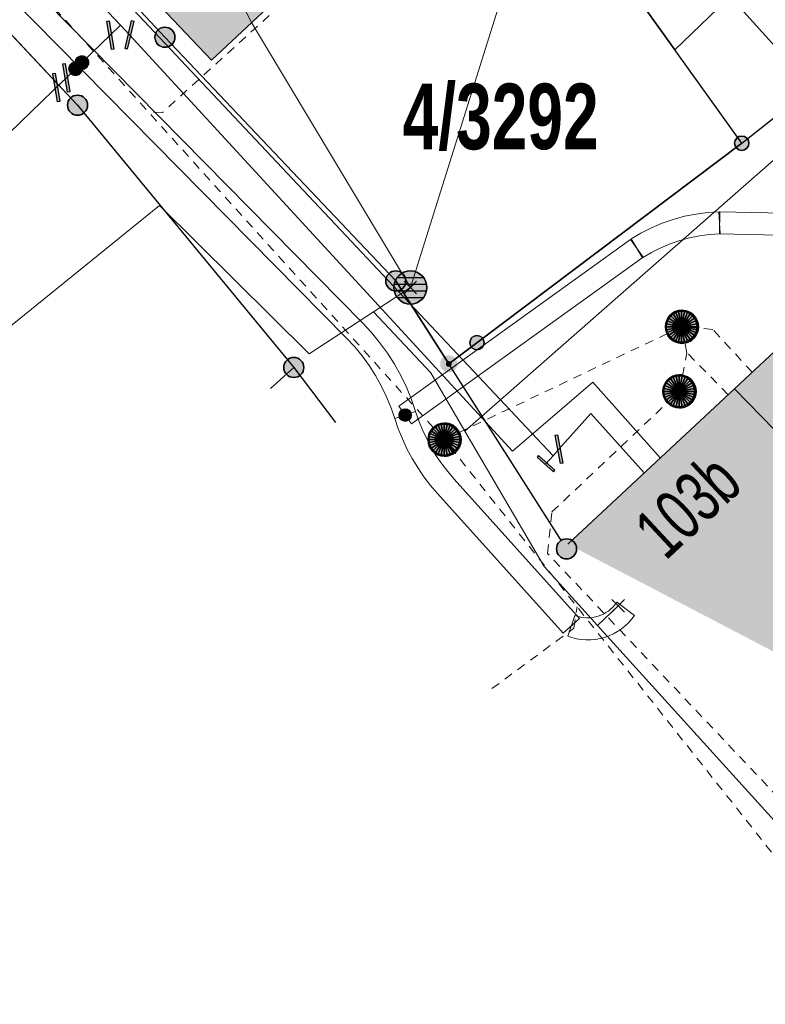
# Model space of a CAD drawing. Header units: metres. Extents: x 2695560 to 2696939, y 1260529 to 1262050.
# Tile 119 of 256: x 2695655 to 2695672, y 1260897 to 1260920. Entities that reach past the tile are written whole.
import ezdxf

# ---------------------------------------------------------------- set-up
doc = ezdxf.new("R2010")
doc.units = ezdxf.units.M
doc.linetypes.add('AUSGEZOGEN', pattern=[0])
doc.linetypes.add('VERDECKT2_S2', pattern=[0.36, 0.2, -0.16])
for name, color, linetype in [('XR$1$AV_Gebäudeflächen (BB)', 7, 'AUSGEZOGEN'), ('XR$1$AV_Grenzpunkte', 7, 'AUSGEZOGEN'), ('XR$1$AV_Grundstück-Nr.', 7, 'AUSGEZOGEN'), ('XR$1$AV_Haus-Nr.', 7, 'AUSGEZOGEN'), ('XR$1$AV_Linien (BB)', 7, 'AUSGEZOGEN'), ('XR$1$AW_LK_Schachtdeckel', 24, 'AUSGEZOGEN'), ('XR$1$EW_LK_Knoten', 1, 'AUSGEZOGEN'), ('XR$1$FM_LK_SW_TRASSEKNOTEN', 94, 'AUSGEZOGEN'), ('XR$1$GA_LK_Rohrleitungsteil', 32, 'AUSGEZOGEN'), ('XR$1$Liegenschaftsgrenzen', 7, 'AUSGEZOGEN'), ('XR$1$PFAV', 255, 'AUSGEZOGEN'), ('XR$1$PFAW', 255, 'AUSGEZOGEN'), ('XR$1$PFWFM', 255, 'AUSGEZOGEN'), ('XR$1$RAEW', 8, 'AUSGEZOGEN'), ('XR$1$WA_LK_Rohrleitungsteil', 171, 'AUSGEZOGEN')]:
    doc.layers.add(name, color=color, linetype=linetype)
for name, color, linetype, lineweight in [('XR$2$ABW-Linie-R-ungenau', 4, 'VERDECKT2_S2', 18), ('XR$2$ABW-Punkt', 6, 'AUSGEZOGEN', 18), ('XR$2$ELE-LinieFlaeche-genau', 1, 'AUSGEZOGEN', 18), ('XR$2$GAS-Linie-genau', 12, 'AUSGEZOGEN', 18), ('XR$2$GAS-Punkt', 12, 'AUSGEZOGEN', 18), ('XR$2$KOM-Linie-U-genau', 91, 'AUSGEZOGEN', 18), ('XR$2$KOM-Linie-U-oberirdisch', 91, 'AUSGEZOGEN', 18), ('XR$2$KOM-Punkt-U', 91, 'AUSGEZOGEN', 18), ('XR$2$WAS-Linie-genau', 5, 'AUSGEZOGEN', 18)]:
    doc.layers.add(name, color=color, linetype=linetype, lineweight=lineweight)
doc.styles.add('ARIAL', font='arial.ttf')

# ---------------------------------------------------------------- blocks, each defined once
blk = doc.blocks.new('BAV15')
at = {"layer": 'XR$1$PFAV', "transparency": 33554687}
blk.add_hatch(color=7, dxfattribs=at).paths.add_polyline_path([(0.5, 0), (0.49, 0.101), (0.459, 0.197), (0.41, 0.286), (0.344, 0.362), (0.264, 0.424), (0.174, 0.469), (0.076, 0.494), (-0.025, 0.499), (-0.125, 0.484), (-0.22, 0.449), (-0.306, 0.395), (-0.379, 0.326), (-0.437, 0.243), (-0.477, 0.15), (-0.497, 0.051), (-0.497, -0.051), (-0.477, -0.15), (-0.437, -0.243), (-0.379, -0.326), (-0.306, -0.395), (-0.22, -0.449), (-0.125, -0.484), (-0.025, -0.499), (0.076, -0.494), (0.174, -0.469), (0.264, -0.424), (0.344, -0.362), (0.41, -0.286), (0.459, -0.197), (0.49, -0.101)])
at = {"color": 7, "transparency": 33554687}
for start, end in [(90, 270), (270, 90)]:
    blk.add_arc((0, 0), 0.5, start, end, dxfattribs=at)
at = {"layer": 'XR$1$PFAV', "transparency": 33554687}
blk.add_circle((0, 0), 0.5, dxfattribs=at)
blk = doc.blocks.new('BWAV20')
at = {"true_color": 0x000000, "transparency": 33554687}
blk.add_hatch(color=18, dxfattribs=at).paths.add_polyline_path([(0.167, 0), (0.163, 0.034), (0.153, 0.066), (0.137, 0.095), (0.115, 0.121), (0.088, 0.141), (0.058, 0.156), (0.025, 0.165), (-0.008, 0.166), (-0.042, 0.161), (-0.073, 0.15), (-0.102, 0.132), (-0.126, 0.109), (-0.146, 0.081), (-0.159, 0.05), (-0.166, 0.017), (-0.166, -0.017), (-0.159, -0.05), (-0.146, -0.081), (-0.126, -0.109), (-0.102, -0.132), (-0.073, -0.15), (-0.042, -0.161), (-0.008, -0.166), (0.025, -0.165), (0.058, -0.156), (0.088, -0.141), (0.115, -0.121), (0.137, -0.095), (0.153, -0.066), (0.163, -0.034)])
at = {"layer": 'XR$1$PFAV', "transparency": 33554687}
blk.add_hatch(color=7, dxfattribs=at).paths.add_polyline_path([(0.5, 0), (0.49, 0.101), (0.459, 0.197), (0.41, 0.286), (0.344, 0.362), (0.264, 0.424), (0.174, 0.469), (0.076, 0.494), (-0.025, 0.499), (-0.125, 0.484), (-0.22, 0.449), (-0.306, 0.395), (-0.379, 0.326), (-0.437, 0.243), (-0.477, 0.15), (-0.497, 0.051), (-0.497, -0.051), (-0.477, -0.15), (-0.437, -0.243), (-0.379, -0.326), (-0.306, -0.395), (-0.22, -0.449), (-0.125, -0.484), (-0.025, -0.499), (0.076, -0.494), (0.174, -0.469), (0.264, -0.424), (0.344, -0.362), (0.41, -0.286), (0.459, -0.197), (0.49, -0.101)])
blk = doc.blocks.new('BAW2082')
at = {"layer": 'XR$1$PFAW', "transparency": 33554687}
blk.add_hatch(color=7, dxfattribs=at).paths.add_polyline_path([(0.509, -0.003), (0.499, 0.098), (0.469, 0.194), (0.42, 0.283), (0.354, 0.359), (0.274, 0.421), (0.183, 0.466), (0.085, 0.491), (-0.016, 0.496), (-0.116, 0.481), (-0.211, 0.446), (-0.297, 0.392), (-0.37, 0.323), (-0.428, 0.24), (-0.468, 0.147), (-0.488, 0.047), (-0.488, -0.054), (-0.468, -0.153), (-0.428, -0.246), (-0.37, -0.329), (-0.297, -0.398), (-0.211, -0.452), (-0.116, -0.487), (-0.016, -0.502), (0.085, -0.497), (0.183, -0.472), (0.274, -0.427), (0.354, -0.366), (0.42, -0.289), (0.469, -0.2), (0.499, -0.104)])
at = {"transparency": 33554687}
for start, end in [(91.1948, 268.8052), (268.8052, 91.1948)]:
    blk.add_arc((0.01, 0), 0.5, start, end, dxfattribs=at)
at = {"layer": 'XR$1$PFAW', "transparency": 33554687}
blk.add_circle((0.009, -0.003), 0.5, dxfattribs=at)
blk = doc.blocks.new('BWA2013')
at = {"true_color": 0x000000, "transparency": 33554687}
blk.add_hatch(color=18, dxfattribs=at).paths.add_polyline_path([(-0.291, -0.409), (0.352, 0.357), (0.291, 0.409), (-0.352, -0.357)])
at = {"transparency": 33554687}
blk.add_lwpolyline([(-0.291, -0.409), (-0.352, -0.357), (0.291, 0.409), (0.352, 0.357), (-0.291, -0.409)], close=True, dxfattribs=at)
blk = doc.blocks.new('BWA14')
at = {"true_color": 0x000000, "transparency": 33554687}
blk.add_hatch(color=18, dxfattribs=at).paths.add_polyline_path([(-0.05, -0.5), (0.05, -0.5), (0.05, 0.5), (-0.05, 0.5)])
at = {"transparency": 33554687}
blk.add_lwpolyline([(-0.05, -0.5), (0.05, -0.5), (0.05, 0.5), (-0.05, 0.5), (-0.05, -0.5)], close=True, dxfattribs=at)
blk = doc.blocks.new('BGA2013')
at = {"transparency": 33554687}
blk.add_hatch(color=36, dxfattribs=at).paths.add_polyline_path([(-0.291, -0.409), (0.352, 0.357), (0.291, 0.409), (-0.352, -0.357)])
at = {"color": 32, "transparency": 33554687}
blk.add_lwpolyline([(-0.291, -0.409), (-0.352, -0.357), (0.291, 0.409), (0.352, 0.357), (-0.291, -0.409)], close=True, dxfattribs=at)
blk = doc.blocks.new('BEW957')
at = {"layer": 'XR$1$RAEW', "transparency": 33554687}
blk.add_hatch(color=1, dxfattribs=at).paths.add_polyline_path([(-0.5, 0), (-0.497, -0.051), (-0.49, -0.101), (-0.477, -0.15), (-0.459, -0.197), (-0.437, -0.243), (-0.41, -0.286), (-0.379, -0.326), (-0.344, -0.362), (-0.306, -0.395), (-0.264, -0.424), (-0.22, -0.449), (-0.174, -0.469), (-0.125, -0.484), (-0.076, -0.494), (-0.025, -0.499), (0.025, -0.499), (0.076, -0.494), (0.125, -0.484), (0.174, -0.469), (0.22, -0.449), (0.264, -0.424), (0.306, -0.395), (0.344, -0.362), (0.379, -0.326), (0.41, -0.286), (0.437, -0.243), (0.459, -0.197), (0.477, -0.15), (0.49, -0.101), (0.497, -0.051), (0.5, 0), (0.497, 0.051), (0.49, 0.101), (0.477, 0.15), (0.459, 0.197), (0.437, 0.243), (0.41, 0.286), (0.379, 0.326), (0.344, 0.362), (0.306, 0.395), (0.264, 0.424), (0.22, 0.449), (0.174, 0.469), (0.125, 0.484), (0.076, 0.494), (0.025, 0.499), (-0.025, 0.499), (-0.076, 0.494), (-0.125, 0.484), (-0.174, 0.469), (-0.22, 0.449), (-0.264, 0.424), (-0.306, 0.395), (-0.344, 0.362), (-0.379, 0.326), (-0.41, 0.286), (-0.437, 0.243), (-0.459, 0.197), (-0.477, 0.15), (-0.49, 0.101), (-0.497, 0.051)])
at = {"color": 1, "transparency": 33554687}
for start, end in [(90, 180), (180, 270), (0, 90), (270, 0)]:
    blk.add_arc((0, 0), 0.5, start, end, dxfattribs=at)
at = {"layer": 'XR$1$RAEW', "color": 1, "transparency": 33554687}
blk.add_circle((0, 0), 0.5, dxfattribs=at)
blk = doc.blocks.new('BWFM6')
at = {"layer": 'XR$1$PFWFM', "transparency": 33554687}
blk.add_hatch(color=7, dxfattribs=at).paths.add_polyline_path([(0.5, 0), (0.49, 0.101), (0.459, 0.197), (0.41, 0.286), (0.344, 0.362), (0.264, 0.424), (0.174, 0.469), (0.076, 0.494), (-0.025, 0.499), (-0.125, 0.484), (-0.22, 0.449), (-0.306, 0.395), (-0.379, 0.326), (-0.437, 0.243), (-0.477, 0.15), (-0.497, 0.051), (-0.497, -0.051), (-0.477, -0.15), (-0.437, -0.243), (-0.379, -0.326), (-0.306, -0.395), (-0.22, -0.449), (-0.125, -0.484), (-0.025, -0.499), (0.076, -0.494), (0.174, -0.469), (0.264, -0.424), (0.344, -0.362), (0.41, -0.286), (0.459, -0.197), (0.49, -0.101)])
at = {"color": 94, "transparency": 33554687}
for p, q in [((-0.4, 0.3), (0.4, 0.3)), ((-0.484, 0.1), (0.486, 0.1)), ((-0.487, -0.1), (0.487, -0.1)), ((-0.4, -0.3), (0.4, -0.3))]:
    blk.add_line(p, q, dxfattribs=at)
for start, end in [(90, 270), (270, 90)]:
    blk.add_arc((0, 0), 0.5, start, end, dxfattribs=at)
at = {"layer": 'XR$1$PFWFM', "transparency": 33554687}
blk.add_circle((0, 0, 0.993), 0.5, dxfattribs=at)
blk = doc.blocks.new('KOM-UNBEKANNT-U')
at = {"layer": 'XR$2$KOM-Punkt-U', "linetype": 'AUSGEZOGEN', "lineweight": 20, "transparency": 33554687}
for p, q in [((0, 0, 2500), (-141, 141, 2500)), ((-141, -141, 2500), (0, 0, 2500)), ((0, 0, 2500), (141, 141, 2500)), ((141, -141, 2500), (0, 0, 2500))]:
    blk.add_line(p, q, dxfattribs=at)
blk = doc.blocks.new('GAS-BOGEN_VERTIKAL')
at = {"layer": 'XR$2$GAS-Punkt', "linetype": 'AUSGEZOGEN', "true_color": 0xc50000, "transparency": 33554687}
blk.add_hatch(color=12, dxfattribs=at).paths.add_polyline_path([(0, -150), (15, -149), (30, -147), (45, -143), (59, -138), (73, -131), (86, -123), (98, -114), (109, -103), (119, -92), (127, -79), (135, -66), (141, -52), (145, -38), (148, -23), (150, -8), (150, 8), (148, 23), (145, 38), (141, 52), (135, 66), (127, 79), (119, 92), (109, 103), (98, 114), (86, 123), (73, 131), (59, 138), (45, 143), (30, 147), (15, 149), (0, 150), (-15, 149), (-30, 147), (-45, 143), (-59, 138), (-73, 131), (-86, 123), (-98, 114), (-109, 103), (-119, 92), (-127, 79), (-135, 66), (-141, 52), (-145, 38), (-148, 23), (-150, 8), (-150, -8), (-148, -23), (-145, -38), (-141, -52), (-135, -66), (-127, -79), (-119, -92), (-109, -103), (-98, -114), (-86, -123), (-73, -131), (-59, -138), (-45, -143), (-30, -147), (-15, -149)])
at = {"layer": 'XR$2$GAS-Punkt', "linetype": 'AUSGEZOGEN', "lineweight": 25, "transparency": 33554687}
for points in [[(-147, 29, 2500), (0, 0, 2500), (-150, 0, 2500)], [(-147, 29), (0, 0), (-150, 0)], [(-147, 29, 2500), (-147, 29), (-150, 0), (-150, 0, 2500)], [(-150, 0, 2500), (0, 0, 2500), (-147, -29, 2500)], [(-150, 0), (0, 0), (-147, -29)], [(-139, 57, 2500), (0, 0, 2500), (-147, 29, 2500)], [(-139, 57), (0, 0), (-147, 29)], [(-139, 57, 2500), (-139, 57), (-147, 29), (-147, 29, 2500)], [(-147, -29, 2500), (0, 0, 2500), (-139, -57, 2500)], [(-147, -29), (0, 0), (-139, -57)], [(-125, 83, 2500), (0, 0, 2500), (-139, 57, 2500)], [(-125, 83), (0, 0), (-139, 57)], [(-125, 83, 2500), (-125, 83), (-139, 57), (-139, 57, 2500)], [(-139, -57, 2500), (0, 0, 2500), (-125, -83, 2500)], [(-139, -57), (0, 0), (-125, -83)], [(-106, 106, 2500), (0, 0, 2500), (-125, 83, 2500)], [(-106, 106), (0, 0), (-125, 83)], [(-106, 106, 2500), (-106, 106), (-125, 83), (-125, 83, 2500)], [(-125, -83, 2500), (0, 0, 2500), (-106, -106, 2500)], [(-125, -83), (0, 0), (-106, -106)], [(-83, 125, 2500), (0, 0, 2500), (-106, 106, 2500)], [(-83, 125), (0, 0), (-106, 106)], [(-83, 125, 2500), (-83, 125), (-106, 106), (-106, 106, 2500)], [(-106, -106, 2500), (0, 0, 2500), (-83, -125, 2500)], [(-106, -106), (0, 0), (-83, -125)], [(-57, 139, 2500), (0, 0, 2500), (-83, 125, 2500)], [(-57, 139), (0, 0), (-83, 125)], [(-57, 139, 2500), (-57, 139), (-83, 125), (-83, 125, 2500)], [(-83, -125, 2500), (0, 0, 2500), (-57, -139, 2500)], [(-83, -125), (0, 0), (-57, -139)], [(-29, 147, 2500), (0, 0, 2500), (-57, 139, 2500)], [(-29, 147), (0, 0), (-57, 139)], [(-29, 147, 2500), (-29, 147), (-57, 139), (-57, 139, 2500)], [(-57, -139, 2500), (0, 0, 2500), (-29, -147, 2500)], [(-57, -139), (0, 0), (-29, -147)], [(0, 150, 2500), (0, 0, 2500), (-29, 147, 2500)], [(0, 150), (0, 0), (-29, 147)], [(0, 150, 2500), (0, 150), (-29, 147), (-29, 147, 2500)], [(-29, -147, 2500), (0, 0, 2500), (0, -150, 2500)], [(-29, -147), (0, 0), (0, -150)], [(29, 147, 2500), (0, 0, 2500), (0, 150, 2500)], [(29, 147), (0, 0), (0, 150)], [(29, 147, 2500), (29, 147), (0, 150), (0, 150, 2500)], [(57, 139, 2500), (0, 0, 2500), (29, 147, 2500)], [(57, 139), (0, 0), (29, 147)], [(83, 125, 2500), (0, 0, 2500), (57, 139, 2500)], [(83, 125), (0, 0), (57, 139)], [(106, 106, 2500), (0, 0, 2500), (83, 125, 2500)], [(106, 106), (0, 0), (83, 125)], [(125, 83, 2500), (0, 0, 2500), (106, 106, 2500)], [(125, 83), (0, 0), (106, 106)], [(139, 57, 2500), (0, 0, 2500), (125, 83, 2500)], [(139, 57), (0, 0), (125, 83)], [(147, 29, 2500), (0, 0, 2500), (139, 57, 2500)], [(147, 29), (0, 0), (139, 57)], [(150, 0, 2500), (0, 0, 2500), (147, 29, 2500)], [(150, 0), (0, 0), (147, 29)], [(0, -150, 2500), (0, 0, 2500), (29, -147, 2500)], [(29, -147, 2500), (0, 0, 2500), (57, -139, 2500)], [(57, -139, 2500), (0, 0, 2500), (83, -125, 2500)], [(83, -125, 2500), (0, 0, 2500), (106, -106, 2500)], [(106, -106, 2500), (0, 0, 2500), (125, -83, 2500)], [(125, -83, 2500), (0, 0, 2500), (139, -57, 2500)], [(139, -57, 2500), (0, 0, 2500), (147, -29, 2500)], [(147, -29, 2500), (0, 0, 2500), (150, 0, 2500)], [(0, -150), (0, 0), (29, -147)], [(29, -147), (0, 0), (57, -139)], [(57, -139), (0, 0), (83, -125)], [(83, -125), (0, 0), (106, -106)], [(106, -106), (0, 0), (125, -83)], [(125, -83), (0, 0), (139, -57)], [(139, -57), (0, 0), (147, -29)], [(147, -29), (0, 0), (150, 0)], [(57, 139, 2500), (57, 139), (29, 147), (29, 147, 2500)], [(83, 125, 2500), (83, 125), (57, 139), (57, 139, 2500)], [(106, 106, 2500), (106, 106), (83, 125), (83, 125, 2500)], [(125, 83, 2500), (125, 83), (106, 106), (106, 106, 2500)], [(139, 57, 2500), (139, 57), (125, 83), (125, 83, 2500)], [(147, 29, 2500), (147, 29), (139, 57), (139, 57, 2500)], [(150, 0, 2500), (150, 0), (147, 29), (147, 29, 2500)], [(-150, 0, 2500), (-150, 0), (-147, -29), (-147, -29, 2500)], [(-147, -29, 2500), (-147, -29), (-139, -57), (-139, -57, 2500)], [(-139, -57, 2500), (-139, -57), (-125, -83), (-125, -83, 2500)], [(-125, -83, 2500), (-125, -83), (-106, -106), (-106, -106, 2500)], [(-106, -106, 2500), (-106, -106), (-83, -125), (-83, -125, 2500)], [(-83, -125, 2500), (-83, -125), (-57, -139), (-57, -139, 2500)], [(-57, -139, 2500), (-57, -139), (-29, -147), (-29, -147, 2500)], [(-29, -147, 2500), (-29, -147), (0, -150), (0, -150, 2500)], [(0, -150, 2500), (0, -150), (29, -147), (29, -147, 2500)], [(29, -147, 2500), (29, -147), (57, -139), (57, -139, 2500)], [(57, -139, 2500), (57, -139), (83, -125), (83, -125, 2500)], [(83, -125, 2500), (83, -125), (106, -106), (106, -106, 2500)], [(106, -106, 2500), (106, -106), (125, -83), (125, -83, 2500)], [(125, -83, 2500), (125, -83), (139, -57), (139, -57, 2500)], [(139, -57, 2500), (139, -57), (147, -29), (147, -29, 2500)], [(147, -29, 2500), (147, -29), (150, 0), (150, 0, 2500)]]:
    blk.add_3dface(points, dxfattribs=at)
blk = doc.blocks.new('ABW-NORMSCHACHT_WEITERE')
at = {"layer": 'XR$2$ABW-Punkt', "linetype": 'AUSGEZOGEN', "lineweight": 25, "transparency": 33554687}
for points in [[(-196, 39, 2500), (0, 0, 2500), (-200, 0, 2500)], [(-196, 39), (0, 0), (-200, 0)], [(-196, 39, 2500), (-196, 39), (-200, 0), (-200, 0, 2500)], [(-200, 0, 2500), (0, 0, 2500), (-196, -39, 2500)], [(-200, 0), (0, 0), (-196, -39)], [(-185, 77, 2500), (0, 0, 2500), (-196, 39, 2500)], [(-185, 77), (0, 0), (-196, 39)], [(-185, 77, 2500), (-185, 77), (-196, 39), (-196, 39, 2500)], [(-196, -39, 2500), (0, 0, 2500), (-185, -77, 2500)], [(-196, -39), (0, 0), (-185, -77)], [(-166, 111, 2500), (0, 0, 2500), (-185, 77, 2500)], [(-166, 111), (0, 0), (-185, 77)], [(-166, 111, 2500), (-166, 111), (-185, 77), (-185, 77, 2500)], [(-185, -77, 2500), (0, 0, 2500), (-166, -111, 2500)], [(-185, -77), (0, 0), (-166, -111)], [(-141, 141, 2500), (0, 0, 2500), (-166, 111, 2500)], [(-141, 141), (0, 0), (-166, 111)], [(-141, 141, 2500), (-141, 141), (-166, 111), (-166, 111, 2500)], [(-166, -111, 2500), (0, 0, 2500), (-141, -141, 2500)], [(-166, -111), (0, 0), (-141, -141)], [(-111, 166, 2500), (0, 0, 2500), (-141, 141, 2500)], [(-111, 166), (0, 0), (-141, 141)], [(-111, 166, 2500), (-111, 166), (-141, 141), (-141, 141, 2500)], [(-141, -141, 2500), (0, 0, 2500), (-111, -166, 2500)], [(-141, -141), (0, 0), (-111, -166)], [(-77, 185, 2500), (0, 0, 2500), (-111, 166, 2500)], [(-77, 185), (0, 0), (-111, 166)], [(-77, 185, 2500), (-77, 185), (-111, 166), (-111, 166, 2500)], [(-111, -166, 2500), (0, 0, 2500), (-77, -185, 2500)], [(-111, -166), (0, 0), (-77, -185)], [(-39, 196, 2500), (0, 0, 2500), (-77, 185, 2500)], [(-39, 196), (0, 0), (-77, 185)], [(-39, 196, 2500), (-39, 196), (-77, 185), (-77, 185, 2500)], [(-77, -185, 2500), (0, 0, 2500), (-39, -196, 2500)], [(-77, -185), (0, 0), (-39, -196)], [(0, 200, 2500), (0, 0, 2500), (-39, 196, 2500)], [(0, 200), (0, 0), (-39, 196)], [(0, 200, 2500), (0, 200), (-39, 196), (-39, 196, 2500)], [(-39, -196, 2500), (0, 0, 2500), (0, -200, 2500)], [(-39, -196), (0, 0), (0, -200)], [(39, 196, 2500), (0, 0, 2500), (0, 200, 2500)], [(39, 196), (0, 0), (0, 200)], [(39, 196, 2500), (39, 196), (0, 200), (0, 200, 2500)], [(77, 185, 2500), (0, 0, 2500), (39, 196, 2500)], [(77, 185), (0, 0), (39, 196)], [(111, 166, 2500), (0, 0, 2500), (77, 185, 2500)], [(111, 166), (0, 0), (77, 185)], [(141, 141, 2500), (0, 0, 2500), (111, 166, 2500)], [(141, 141), (0, 0), (111, 166)], [(166, 111, 2500), (0, 0, 2500), (141, 141, 2500)], [(166, 111), (0, 0), (141, 141)], [(185, 77, 2500), (0, 0, 2500), (166, 111, 2500)], [(185, 77), (0, 0), (166, 111)], [(196, 39, 2500), (0, 0, 2500), (185, 77, 2500)], [(196, 39), (0, 0), (185, 77)], [(200, 0, 2500), (0, 0, 2500), (196, 39, 2500)], [(200, 0), (0, 0), (196, 39)], [(0, -200, 2500), (0, 0, 2500), (39, -196, 2500)], [(39, -196, 2500), (0, 0, 2500), (77, -185, 2500)], [(77, -185, 2500), (0, 0, 2500), (111, -166, 2500)], [(111, -166, 2500), (0, 0, 2500), (141, -141, 2500)], [(141, -141, 2500), (0, 0, 2500), (166, -111, 2500)], [(166, -111, 2500), (0, 0, 2500), (185, -77, 2500)], [(185, -77, 2500), (0, 0, 2500), (196, -39, 2500)], [(196, -39, 2500), (0, 0, 2500), (200, 0, 2500)], [(0, -200), (0, 0), (39, -196)], [(39, -196), (0, 0), (77, -185)], [(77, -185), (0, 0), (111, -166)], [(111, -166), (0, 0), (141, -141)], [(141, -141), (0, 0), (166, -111)], [(166, -111), (0, 0), (185, -77)], [(185, -77), (0, 0), (196, -39)], [(196, -39), (0, 0), (200, 0)], [(77, 185, 2500), (77, 185), (39, 196), (39, 196, 2500)], [(111, 166, 2500), (111, 166), (77, 185), (77, 185, 2500)], [(141, 141, 2500), (141, 141), (111, 166), (111, 166, 2500)], [(166, 111, 2500), (166, 111), (141, 141), (141, 141, 2500)], [(185, 77, 2500), (185, 77), (166, 111), (166, 111, 2500)], [(196, 39, 2500), (196, 39), (185, 77), (185, 77, 2500)], [(200, 0, 2500), (200, 0), (196, 39), (196, 39, 2500)], [(-200, 0, 2500), (-200, 0), (-196, -39), (-196, -39, 2500)], [(-196, -39, 2500), (-196, -39), (-185, -77), (-185, -77, 2500)], [(-185, -77, 2500), (-185, -77), (-166, -111), (-166, -111, 2500)], [(-166, -111, 2500), (-166, -111), (-141, -141), (-141, -141, 2500)], [(-141, -141, 2500), (-141, -141), (-111, -166), (-111, -166, 2500)], [(-111, -166, 2500), (-111, -166), (-77, -185), (-77, -185, 2500)], [(-77, -185, 2500), (-77, -185), (-39, -196), (-39, -196, 2500)], [(-39, -196, 2500), (-39, -196), (0, -200), (0, -200, 2500)], [(0, -200, 2500), (0, -200), (39, -196), (39, -196, 2500)], [(39, -196, 2500), (39, -196), (77, -185), (77, -185, 2500)], [(77, -185, 2500), (77, -185), (111, -166), (111, -166, 2500)], [(111, -166, 2500), (111, -166), (141, -141), (141, -141, 2500)], [(141, -141, 2500), (141, -141), (166, -111), (166, -111, 2500)], [(166, -111, 2500), (166, -111), (185, -77), (185, -77, 2500)], [(185, -77, 2500), (185, -77), (196, -39), (196, -39, 2500)], [(196, -39, 2500), (196, -39), (200, 0), (200, 0, 2500)]]:
    blk.add_3dface(points, dxfattribs=at)
blk = doc.blocks.new('ABW-KONTROLLSCHACHT')
at = {"layer": 'XR$2$ABW-Punkt', "linetype": 'AUSGEZOGEN', "lineweight": 25, "transparency": 33554687}
for points in [[(-247, 247, 2500), (0, 0, 2500), (-291, 194, 2500)], [(-247, 247), (0, 0), (-291, 194)], [(-247, 247, 2500), (-247, 247), (-291, 194), (-291, 194, 2500)], [(-194, 291, 2500), (0, 0, 2500), (-247, 247, 2500)], [(-194, 291), (0, 0), (-247, 247)], [(-194, 291, 2500), (-194, 291), (-247, 247), (-247, 247, 2500)], [(-134, 323, 2500), (0, 0, 2500), (-194, 291, 2500)], [(-134, 323), (0, 0), (-194, 291)], [(-134, 323, 2500), (-134, 323), (-194, 291), (-194, 291, 2500)], [(-68, 343, 2500), (0, 0, 2500), (-134, 323, 2500)], [(-68, 343), (0, 0), (-134, 323)], [(-68, 343, 2500), (-68, 343), (-134, 323), (-134, 323, 2500)], [(0, 350, 2500), (0, 0, 2500), (-68, 343, 2500)], [(0, 350), (0, 0), (-68, 343)], [(0, 350, 2500), (0, 350), (-68, 343), (-68, 343, 2500)], [(68, 343, 2500), (0, 0, 2500), (0, 350, 2500)], [(68, 343), (0, 0), (0, 350)], [(68, 343, 2500), (68, 343), (0, 350), (0, 350, 2500)], [(134, 323, 2500), (0, 0, 2500), (68, 343, 2500)], [(134, 323), (0, 0), (68, 343)], [(194, 291, 2500), (0, 0, 2500), (134, 323, 2500)], [(194, 291), (0, 0), (134, 323)], [(247, 247, 2500), (0, 0, 2500), (194, 291, 2500)], [(247, 247), (0, 0), (194, 291)], [(291, 194, 2500), (0, 0, 2500), (247, 247, 2500)], [(291, 194), (0, 0), (247, 247)], [(134, 323, 2500), (134, 323), (68, 343), (68, 343, 2500)], [(194, 291, 2500), (194, 291), (134, 323), (134, 323, 2500)], [(247, 247, 2500), (247, 247), (194, 291), (194, 291, 2500)], [(291, 194, 2500), (291, 194), (247, 247), (247, 247, 2500)], [(-343, 68, 2500), (0, 0, 2500), (-350, 0, 2500)], [(-343, 68), (0, 0), (-350, 0)], [(-343, 68, 2500), (-343, 68), (-350, 0), (-350, 0, 2500)], [(-350, 0, 2500), (0, 0, 2500), (-343, -68, 2500)], [(-350, 0), (0, 0), (-343, -68)], [(-323, 134, 2500), (0, 0, 2500), (-343, 68, 2500)], [(-323, 134), (0, 0), (-343, 68)], [(-323, 134, 2500), (-323, 134), (-343, 68), (-343, 68, 2500)], [(-343, -68, 2500), (0, 0, 2500), (-323, -134, 2500)], [(-343, -68), (0, 0), (-323, -134)], [(-291, 194, 2500), (0, 0, 2500), (-323, 134, 2500)], [(-291, 194), (0, 0), (-323, 134)], [(-291, 194, 2500), (-291, 194), (-323, 134), (-323, 134, 2500)], [(-323, -134, 2500), (0, 0, 2500), (-291, -194, 2500)], [(-323, -134), (0, 0), (-291, -194)], [(-291, -194, 2500), (0, 0, 2500), (-247, -247, 2500)], [(-291, -194), (0, 0), (-247, -247)], [(-247, -247, 2500), (0, 0, 2500), (-194, -291, 2500)], [(-247, -247), (0, 0), (-194, -291)], [(-194, -291, 2500), (0, 0, 2500), (-134, -323, 2500)], [(-194, -291), (0, 0), (-134, -323)], [(-134, -323, 2500), (0, 0, 2500), (-68, -343, 2500)], [(-134, -323), (0, 0), (-68, -343)], [(-68, -343, 2500), (0, 0, 2500), (0, -350, 2500)], [(-68, -343), (0, 0), (0, -350)], [(323, 134, 2500), (0, 0, 2500), (291, 194, 2500)], [(323, 134), (0, 0), (291, 194)], [(343, 68, 2500), (0, 0, 2500), (323, 134, 2500)], [(343, 68), (0, 0), (323, 134)], [(350, 0, 2500), (0, 0, 2500), (343, 68, 2500)], [(350, 0), (0, 0), (343, 68)], [(0, -350, 2500), (0, 0, 2500), (68, -343, 2500)], [(68, -343, 2500), (0, 0, 2500), (134, -323, 2500)], [(134, -323, 2500), (0, 0, 2500), (194, -291, 2500)], [(194, -291, 2500), (0, 0, 2500), (247, -247, 2500)], [(247, -247, 2500), (0, 0, 2500), (291, -194, 2500)], [(291, -194, 2500), (0, 0, 2500), (323, -134, 2500)], [(323, -134, 2500), (0, 0, 2500), (343, -68, 2500)], [(343, -68, 2500), (0, 0, 2500), (350, 0, 2500)], [(0, -350), (0, 0), (68, -343)], [(68, -343), (0, 0), (134, -323)], [(134, -323), (0, 0), (194, -291)], [(194, -291), (0, 0), (247, -247)], [(247, -247), (0, 0), (291, -194)], [(291, -194), (0, 0), (323, -134)], [(323, -134), (0, 0), (343, -68)], [(343, -68), (0, 0), (350, 0)], [(323, 134, 2500), (323, 134), (291, 194), (291, 194, 2500)], [(343, 68, 2500), (343, 68), (323, 134), (323, 134, 2500)], [(350, 0, 2500), (350, 0), (343, 68), (343, 68, 2500)], [(-350, 0, 2500), (-350, 0), (-343, -68), (-343, -68, 2500)], [(-343, -68, 2500), (-343, -68), (-323, -134), (-323, -134, 2500)], [(-323, -134, 2500), (-323, -134), (-291, -194), (-291, -194, 2500)], [(-291, -194, 2500), (-291, -194), (-247, -247), (-247, -247, 2500)], [(247, -247, 2500), (247, -247), (291, -194), (291, -194, 2500)], [(291, -194, 2500), (291, -194), (323, -134), (323, -134, 2500)], [(323, -134, 2500), (323, -134), (343, -68), (343, -68, 2500)], [(343, -68, 2500), (343, -68), (350, 0), (350, 0, 2500)], [(-247, -247, 2500), (-247, -247), (-194, -291), (-194, -291, 2500)], [(-194, -291, 2500), (-194, -291), (-134, -323), (-134, -323, 2500)], [(-134, -323, 2500), (-134, -323), (-68, -343), (-68, -343, 2500)], [(-68, -343, 2500), (-68, -343), (0, -350), (0, -350, 2500)], [(0, -350, 2500), (0, -350), (68, -343), (68, -343, 2500)], [(68, -343, 2500), (68, -343), (134, -323), (134, -323, 2500)], [(134, -323, 2500), (134, -323), (194, -291), (194, -291, 2500)], [(194, -291, 2500), (194, -291), (247, -247), (247, -247, 2500)]]:
    blk.add_3dface(points, dxfattribs=at)
blk = doc.blocks.new('ABW-DECKEL')
at = {"layer": 'XR$2$ABW-Punkt', "linetype": 'AUSGEZOGEN', "lineweight": 25, "transparency": 33554687}
for points in [[(-247, 247, 2500), (0, 0, 2500), (-291, 194, 2500)], [(-247, 247), (0, 0), (-291, 194)], [(-247, 247, 2500), (-247, 247), (-291, 194), (-291, 194, 2500)], [(-194, 291, 2500), (0, 0, 2500), (-247, 247, 2500)], [(-194, 291), (0, 0), (-247, 247)], [(-194, 291, 2500), (-194, 291), (-247, 247), (-247, 247, 2500)], [(-134, 323, 2500), (0, 0, 2500), (-194, 291, 2500)], [(-134, 323), (0, 0), (-194, 291)], [(-134, 323, 2500), (-134, 323), (-194, 291), (-194, 291, 2500)], [(-68, 343, 2500), (0, 0, 2500), (-134, 323, 2500)], [(-68, 343), (0, 0), (-134, 323)], [(-68, 343, 2500), (-68, 343), (-134, 323), (-134, 323, 2500)], [(0, 350, 2500), (0, 0, 2500), (-68, 343, 2500)], [(0, 350), (0, 0), (-68, 343)], [(0, 350, 2500), (0, 350), (-68, 343), (-68, 343, 2500)], [(68, 343, 2500), (0, 0, 2500), (0, 350, 2500)], [(68, 343), (0, 0), (0, 350)], [(68, 343, 2500), (68, 343), (0, 350), (0, 350, 2500)], [(134, 323, 2500), (0, 0, 2500), (68, 343, 2500)], [(134, 323), (0, 0), (68, 343)], [(194, 291, 2500), (0, 0, 2500), (134, 323, 2500)], [(194, 291), (0, 0), (134, 323)], [(247, 247, 2500), (0, 0, 2500), (194, 291, 2500)], [(247, 247), (0, 0), (194, 291)], [(291, 194, 2500), (0, 0, 2500), (247, 247, 2500)], [(291, 194), (0, 0), (247, 247)], [(134, 323, 2500), (134, 323), (68, 343), (68, 343, 2500)], [(194, 291, 2500), (194, 291), (134, 323), (134, 323, 2500)], [(247, 247, 2500), (247, 247), (194, 291), (194, 291, 2500)], [(291, 194, 2500), (291, 194), (247, 247), (247, 247, 2500)], [(-343, 68, 2500), (0, 0, 2500), (-350, 0, 2500)], [(-343, 68), (0, 0), (-350, 0)], [(-343, 68, 2500), (-343, 68), (-350, 0), (-350, 0, 2500)], [(-350, 0, 2500), (0, 0, 2500), (-343, -68, 2500)], [(-350, 0), (0, 0), (-343, -68)], [(-323, 134, 2500), (0, 0, 2500), (-343, 68, 2500)], [(-323, 134), (0, 0), (-343, 68)], [(-323, 134, 2500), (-323, 134), (-343, 68), (-343, 68, 2500)], [(-343, -68, 2500), (0, 0, 2500), (-323, -134, 2500)], [(-343, -68), (0, 0), (-323, -134)], [(-291, 194, 2500), (0, 0, 2500), (-323, 134, 2500)], [(-291, 194), (0, 0), (-323, 134)], [(-291, 194, 2500), (-291, 194), (-323, 134), (-323, 134, 2500)], [(-323, -134, 2500), (0, 0, 2500), (-291, -194, 2500)], [(-323, -134), (0, 0), (-291, -194)], [(-291, -194, 2500), (0, 0, 2500), (-247, -247, 2500)], [(-291, -194), (0, 0), (-247, -247)], [(-247, -247, 2500), (0, 0, 2500), (-194, -291, 2500)], [(-247, -247), (0, 0), (-194, -291)], [(-194, -291, 2500), (0, 0, 2500), (-134, -323, 2500)], [(-194, -291), (0, 0), (-134, -323)], [(-134, -323, 2500), (0, 0, 2500), (-68, -343, 2500)], [(-134, -323), (0, 0), (-68, -343)], [(-68, -343, 2500), (0, 0, 2500), (0, -350, 2500)], [(-68, -343), (0, 0), (0, -350)], [(323, 134, 2500), (0, 0, 2500), (291, 194, 2500)], [(323, 134), (0, 0), (291, 194)], [(343, 68, 2500), (0, 0, 2500), (323, 134, 2500)], [(343, 68), (0, 0), (323, 134)], [(350, 0, 2500), (0, 0, 2500), (343, 68, 2500)], [(350, 0), (0, 0), (343, 68)], [(0, -350, 2500), (0, 0, 2500), (68, -343, 2500)], [(68, -343, 2500), (0, 0, 2500), (134, -323, 2500)], [(134, -323, 2500), (0, 0, 2500), (194, -291, 2500)], [(194, -291, 2500), (0, 0, 2500), (247, -247, 2500)], [(247, -247, 2500), (0, 0, 2500), (291, -194, 2500)], [(291, -194, 2500), (0, 0, 2500), (323, -134, 2500)], [(323, -134, 2500), (0, 0, 2500), (343, -68, 2500)], [(343, -68, 2500), (0, 0, 2500), (350, 0, 2500)], [(0, -350), (0, 0), (68, -343)], [(68, -343), (0, 0), (134, -323)], [(134, -323), (0, 0), (194, -291)], [(194, -291), (0, 0), (247, -247)], [(247, -247), (0, 0), (291, -194)], [(291, -194), (0, 0), (323, -134)], [(323, -134), (0, 0), (343, -68)], [(343, -68), (0, 0), (350, 0)], [(323, 134, 2500), (323, 134), (291, 194), (291, 194, 2500)], [(343, 68, 2500), (343, 68), (323, 134), (323, 134, 2500)], [(350, 0, 2500), (350, 0), (343, 68), (343, 68, 2500)], [(-350, 0, 2500), (-350, 0), (-343, -68), (-343, -68, 2500)], [(-343, -68, 2500), (-343, -68), (-323, -134), (-323, -134, 2500)], [(-323, -134, 2500), (-323, -134), (-291, -194), (-291, -194, 2500)], [(-291, -194, 2500), (-291, -194), (-247, -247), (-247, -247, 2500)], [(247, -247, 2500), (247, -247), (291, -194), (291, -194, 2500)], [(291, -194, 2500), (291, -194), (323, -134), (323, -134, 2500)], [(323, -134, 2500), (323, -134), (343, -68), (343, -68, 2500)], [(343, -68, 2500), (343, -68), (350, 0), (350, 0, 2500)], [(-247, -247, 2500), (-247, -247), (-194, -291), (-194, -291, 2500)], [(-194, -291, 2500), (-194, -291), (-134, -323), (-134, -323, 2500)], [(-134, -323, 2500), (-134, -323), (-68, -343), (-68, -343, 2500)], [(-68, -343, 2500), (-68, -343), (0, -350), (0, -350, 2500)], [(0, -350, 2500), (0, -350), (68, -343), (68, -343, 2500)], [(68, -343, 2500), (68, -343), (134, -323), (134, -323, 2500)], [(134, -323, 2500), (134, -323), (194, -291), (194, -291, 2500)], [(194, -291, 2500), (194, -291), (247, -247), (247, -247, 2500)]]:
    blk.add_3dface(points, dxfattribs=at)

msp = doc.modelspace()

# ---------------------------------------------------------------- hatches: boundary and pattern name
at = {"layer": 'XR$1$AV_Gebäudeflächen (BB)', "true_color": 0xd2d2d2, "transparency": 33554687}
for points in [[(2695665.819, 1260924.443), (2695654.24, 1260935.8), (2695650.23, 1260932.02), (2695650.721, 1260931.481), (2695654.879, 1260926.919), (2695653.22, 1260925.34), (2695659.605, 1260918.631)], [(2695683.45, 1260906.78), (2695675.47, 1260914.85), (2695675.386, 1260914.746), (2695675.331, 1260914.805), (2695671.455, 1260911.189), (2695679.483, 1260902.929), (2695683.421, 1260906.653), (2695683.372, 1260906.703)], [(2695667.679, 1260907.668), (2695678.509, 1260902.008), (2695679.483, 1260902.929), (2695671.455, 1260911.189)]]:
    msp.add_hatch(color=254, dxfattribs=at).paths.add_polyline_path(points)

# ---------------------------------------------------------------- linework, layer by layer
at = {"layer": 'XR$1$AV_Linien (BB)', "color": 7, "linetype": 'AUSGEZOGEN', "transparency": 33554687}
for p, q in [((2695667.679, 1260907.668), (2695671.455, 1260911.189)), ((2695671.455, 1260911.189), (2695679.483, 1260902.929))]:
    msp.add_line(p, q, dxfattribs=at)
for points in [[(2695665.819, 1260924.443), (2695659.605, 1260918.631), (2695653.22, 1260925.34), (2695654.879, 1260926.919), (2695650.721, 1260931.481)], [(2695664.98, 1260911.75), (2695663.78, 1260913.63), (2695658.55, 1260919.15), (2695648.76, 1260929.61)], [(2695667.25, 1260922.85), (2695670.104, 1260918.867), (2695675.728, 1260924.279)], [(2695671.62, 1260916.75), (2695672.81, 1260917.69), (2695678.17, 1260922.06)], [(2695654.807, 1260919.065), (2695655.018, 1260919.263), (2695656.57, 1260917.61), (2695661.47, 1260911.67), (2695662.413, 1260910.419)], [(2695671.62, 1260916.75), (2695665.62, 1260912.23), (2695664.98, 1260911.75)], [(2695671.455, 1260911.189), (2695675.331, 1260914.805), (2695675.386, 1260914.746), (2695675.47, 1260914.85)]]:
    msp.add_lwpolyline(points, dxfattribs=at)
at = {"layer": 'XR$1$Liegenschaftsgrenzen', "color": 7, "linetype": 'AUSGEZOGEN', "transparency": 33554687}
for p, q in [((2695671.62, 1260916.75), (2695672.81, 1260917.69)), ((2695660.938, 1260911.19), (2695661.47, 1260911.67)), ((2695661.47, 1260911.67), (2695662.413, 1260910.419)), ((2695667.533, 1260907.744), (2695664.98, 1260911.75))]:
    msp.add_line(p, q, dxfattribs=at)
for points in [[(2695671.62, 1260916.75), (2695667.25, 1260922.85), (2695654.24, 1260935.8)], [(2695648.76, 1260929.61), (2695658.55, 1260919.15), (2695663.78, 1260913.63), (2695664.98, 1260911.75)], [(2695646.94, 1260927.87), (2695656.57, 1260917.61), (2695661.47, 1260911.67)], [(2695664.98, 1260911.75), (2695665.62, 1260912.23), (2695671.62, 1260916.75)]]:
    msp.add_lwpolyline(points, dxfattribs=at)
at = {"layer": 'XR$2$ABW-Linie-R-ungenau', "linetype": 'VERDECKT2_S2', "transparency": 33554687}
for p, q in [((2695664.878, 1260910.036), (2695649.621, 1260926.926)), ((2695670.264, 1260912.592), (2695664.878, 1260910.036)), ((2695670.208, 1260911.128), (2695670.376, 1260912.004)), ((2695678.33, 1260893.073), (2695664.886, 1260910.036))]:
    msp.add_line(p, q, dxfattribs=at)
for points in [[(2695663.045, 1260921.581), (2695658.494, 1260917.443), (2695658.173, 1260917.46)], [(2695671.852, 1260911.562), (2695670.963, 1260912.533), (2695670.264, 1260912.592)], [(2695671.307, 1260911.054), (2695670.376, 1260912.004), (2695670.264, 1260912.592)], [(2695677.18, 1260899.232), (2695676.408, 1260898.579), (2695675.663, 1260898.526), (2695667.217, 1260907.458), (2695667.318, 1260908.397), (2695670.208, 1260911.128)], [(2695665.96, 1260904.395), (2695667.814, 1260905.762), (2695667.888, 1260906.247)]]:
    msp.add_lwpolyline(points, dxfattribs=at)
at = {"layer": 'XR$2$ELE-LinieFlaeche-genau', "linetype": 'AUSGEZOGEN', "transparency": 33554687}
for points in [[(2695663.758, 1260910.51), (2695663.668, 1260910.769), (2695663.566, 1260911.017), (2695663.45, 1260911.256), (2695663.32, 1260911.489), (2695663.175, 1260911.714), (2695663.019, 1260911.93), (2695662.849, 1260912.137), (2695662.666, 1260912.335), (2695653.959, 1260921.162), (2695654.315, 1260921.514), (2695663.028, 1260912.681), (2695663.227, 1260912.465), (2695663.415, 1260912.236), (2695663.589, 1260911.996), (2695663.748, 1260911.747), (2695663.894, 1260911.488), (2695664.022, 1260911.221), (2695664.136, 1260910.947), (2695664.23, 1260910.674), (2695663.758, 1260910.51)], [(2695669.115, 1260914.584), (2695669.336, 1260914.715), (2695669.573, 1260914.835), (2695669.817, 1260914.938), (2695670.067, 1260915.024), (2695670.323, 1260915.094), (2695670.583, 1260915.145), (2695670.846, 1260915.178), (2695671.102, 1260915.194), (2695671.132, 1260914.694), (2695670.892, 1260914.68), (2695670.663, 1260914.651), (2695670.437, 1260914.606), (2695670.215, 1260914.546), (2695669.995, 1260914.47), (2695669.783, 1260914.381), (2695669.576, 1260914.277), (2695669.371, 1260914.154), (2695669.115, 1260914.584)], [(2695671.122, 1260915.194), (2695675.474, 1260915.101), (2695675.464, 1260914.601), (2695671.112, 1260914.694), (2695671.122, 1260915.194)], [(2695663.848, 1260910.795), (2695669.097, 1260914.572), (2695669.389, 1260914.166), (2695664.14, 1260910.389), (2695663.848, 1260910.795)], [(2695667.572, 1260905.65), (2695664.726, 1260908.812), (2695664.567, 1260908.998), (2695664.417, 1260909.195), (2695664.278, 1260909.4), (2695664.15, 1260909.611), (2695664.033, 1260909.829), (2695663.929, 1260910.053), (2695663.836, 1260910.283), (2695663.758, 1260910.511), (2695664.23, 1260910.673), (2695664.304, 1260910.458), (2695664.387, 1260910.253), (2695664.481, 1260910.053), (2695664.584, 1260909.859), (2695664.698, 1260909.67), (2695664.823, 1260909.487), (2695664.957, 1260909.312), (2695665.102, 1260909.142), (2695667.944, 1260905.984), (2695667.572, 1260905.65)], [(2695667.839, 1260906.054), (2695667.91, 1260906.029), (2695667.973, 1260906.014), (2695668.039, 1260906.004), (2695668.105, 1260905.999), (2695668.17, 1260905.999), (2695668.234, 1260906.006), (2695668.302, 1260906.017), (2695668.365, 1260906.034), (2695668.426, 1260906.056), (2695668.485, 1260906.083), (2695668.543, 1260906.116), (2695668.597, 1260906.152), (2695668.649, 1260906.194), (2695668.696, 1260906.239), (2695668.74, 1260906.289), (2695668.786, 1260906.35), (2695669.186, 1260906.05), (2695669.128, 1260905.973), (2695669.058, 1260905.893), (2695668.979, 1260905.818), (2695668.895, 1260905.75), (2695668.807, 1260905.69), (2695668.713, 1260905.637), (2695668.614, 1260905.592), (2695668.513, 1260905.556), (2695668.408, 1260905.529), (2695668.304, 1260905.51), (2695668.196, 1260905.499), (2695668.087, 1260905.499), (2695667.981, 1260905.506), (2695667.875, 1260905.524), (2695667.77, 1260905.549), (2695667.677, 1260905.58), (2695667.839, 1260906.054)]]:
    msp.add_lwpolyline(points, close=True, dxfattribs=at)
at = {"layer": 'XR$2$GAS-Linie-genau', "linetype": 'AUSGEZOGEN', "transparency": 33554687}
for p, q in [((2695657.008, 1260919.991), (2695657.542, 1260919.426)), ((2695657.311, 1260919.2), (2695657.542, 1260919.426)), ((2695657.542, 1260919.426), (2695657.745, 1260919.206)), ((2695656.668, 1260918.575), (2695657.311, 1260919.2)), ((2695656.525, 1260918.435), (2695656.668, 1260918.575)), ((2695656.317, 1260918.233), (2695656.525, 1260918.435)), ((2695656.087, 1260918.01), (2695656.317, 1260918.233)), ((2695656.015, 1260917.94), (2695653.224, 1260915.245)), ((2695656.087, 1260918.01), (2695656.015, 1260917.94))]:
    msp.add_line(p, q, dxfattribs=at)
msp.add_lwpolyline([(2695657.745, 1260919.206), (2695666.428, 1260909.777), (2695668.242, 1260911.337), (2695669.771, 1260909.621)], dxfattribs=at)
at = {"layer": 'XR$2$KOM-Linie-U-genau', "linetype": 'AUSGEZOGEN', "transparency": 33554687}
for p, q in [((2695675.79, 1260915.146), (2695668.721, 1260922.998)), ((2695665.347, 1260910.223), (2695674.811, 1260918.543)), ((2695661.818, 1260911.975), (2695658.429, 1260915.335)), ((2695663.275, 1260912.933), (2695664.111, 1260913.482)), ((2695663.275, 1260912.933), (2695661.818, 1260911.975)), ((2695667.143, 1260907.161), (2695665.347, 1260910.223)), ((2695668.351, 1260905.826), (2695667.143, 1260907.161)), ((2695668.351, 1260905.826), (2695668.819, 1260906.271)), ((2695684.35, 1260888.138), (2695668.351, 1260905.826))]:
    msp.add_line(p, q, dxfattribs=at)
for points in [[(2695658.429, 1260915.335), (2695655.052, 1260912.605), (2695654.707, 1260912.966)], [(2695665.347, 1260910.223), (2695664.572, 1260911.545), (2695663.275, 1260912.933)]]:
    msp.add_lwpolyline(points, dxfattribs=at)
at = {"layer": 'XR$2$KOM-Linie-U-oberirdisch', "transparency": 33554687}
for points in [[(2695664.111, 1260913.482), (2695667.101, 1260923.016), (2695667.52, 1260925.622)], [(2695664.111, 1260913.482), (2695660.515, 1260919.483), (2695659.7, 1260921.081)]]:
    msp.add_lwpolyline(points, dxfattribs=at)
at = {"layer": 'XR$2$WAS-Linie-genau', "linetype": 'AUSGEZOGEN', "transparency": 33554687}
for p, q in [((2695656.009, 1260921.718), (2695667.343, 1260909.669)), ((2695667.343, 1260909.669), (2695667.476, 1260909.818)), ((2695667.183, 1260909.49), (2695667.343, 1260909.669))]:
    msp.add_line(p, q, dxfattribs=at)
msp.add_lwpolyline([(2695667.476, 1260909.818), (2695668.198, 1260910.627), (2695669.406, 1260909.28)], dxfattribs=at)

# ---------------------------------------------------------------- block references
at = {"layer": 'XR$1$AV_Grenzpunkte', "color": 7, "linetype": 'AUSGEZOGEN', "lineweight": -3, "transparency": 33554687}
for name, p, xscale, yscale in [('BAV15', (2695658.55, 1260919.15), 0.4549999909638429, 0.4549999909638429), ('BAV15', (2695656.57, 1260917.61), 0.4549999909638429, 0.4549999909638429), ('BAV15', (2695671.62, 1260916.75), 0.3249999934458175, 0.3249999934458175), ('BAV15', (2695663.78, 1260913.63), 0.4549999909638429, 0.4549999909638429), ('BAV15', (2695665.62, 1260912.23), 0.3249999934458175, 0.3249999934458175), ('BAV15', (2695661.47, 1260911.67), 0.4549999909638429, 0.4549999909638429), ('BWAV20', (2695664.98, 1260911.75), 0.3899999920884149, 0.3899999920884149), ('BAV15', (2695667.65, 1260907.56), 0.4549999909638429, 0.4549999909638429)]:
    msp.add_blockref(name, p, dxfattribs=dict(at, xscale=xscale, yscale=yscale))
at = {"layer": 'XR$1$AW_LK_Schachtdeckel', "color": 24, "linetype": 'AUSGEZOGEN', "lineweight": -3, "transparency": 33554687, "xscale": 0.7499999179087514, "yscale": 0.7499999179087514}
for p in [(2695670.257, 1260912.591), (2695670.201, 1260911.127), (2695664.879, 1260910.035)]:
    msp.add_blockref('BAW2082', p, dxfattribs=at)
at = {"layer": 'XR$1$EW_LK_Knoten', "color": 1, "linetype": 'AUSGEZOGEN', "lineweight": -3, "transparency": 33554687, "xscale": 0.2749999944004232, "yscale": 0.2749999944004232}
msp.add_blockref('BEW957', (2695663.995, 1260910.591), dxfattribs=at)
at = {"layer": 'XR$1$FM_LK_SW_TRASSEKNOTEN', "color": 94, "linetype": 'AUSGEZOGEN', "lineweight": -3, "transparency": 33554687, "xscale": 0.7499999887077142, "yscale": 0.7499999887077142}
msp.add_blockref('BWFM6', (2695664.111, 1260913.481), dxfattribs=at)
at = {"layer": 'XR$1$GA_LK_Rohrleitungsteil', "color": 32, "linetype": 'AUSGEZOGEN', "lineweight": -3, "transparency": 33554687, "yscale": 0.6499999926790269}
for p, xscale, rotation in [((2695657.311, 1260919.199), 0.6499999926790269, 49.50000000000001), ((2695657.745, 1260919.205), 0.6499999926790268, 27), ((2695656.317, 1260918.232), 0.6499999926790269, 49.50000000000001), ((2695656.087, 1260918.009), 0.6499999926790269, 49.50000000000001)]:
    msp.add_blockref('BGA2013', p, dxfattribs=dict(at, xscale=xscale, rotation=rotation))
at = {"layer": 'XR$1$WA_LK_Rohrleitungsteil', "color": 171, "linetype": 'AUSGEZOGEN', "lineweight": -3, "transparency": 33554687}
for name, p, xscale, yscale, rotation in [('BWA2013', (2695667.477, 1260909.817), 0.6499999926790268, 0.6499999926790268, 230.516073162), ('BWA14', (2695667.184, 1260909.489), 0.5, 0.5, 48.22257032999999)]:
    msp.add_blockref(name, p, dxfattribs=dict(at, xscale=xscale, yscale=yscale, rotation=rotation))
at = {"layer": 'XR$2$ABW-Punkt', "color": 6, "linetype": 'AUSGEZOGEN', "lineweight": 18, "transparency": 33554687, "xscale": 0.001, "yscale": 0.001, "zscale": 0.001, "rotation": 360}
for name, p in [('ABW-DECKEL', (2695670.256, 1260912.592)), ('ABW-NORMSCHACHT_WEITERE', (2695670.256, 1260912.592)), ('ABW-KONTROLLSCHACHT', (2695670.2, 1260911.128)), ('ABW-DECKEL', (2695670.2, 1260911.128)), ('ABW-DECKEL', (2695664.878, 1260910.036)), ('ABW-NORMSCHACHT_WEITERE', (2695664.878, 1260910.036))]:
    msp.add_blockref(name, p, dxfattribs=at)
at = {"layer": 'XR$2$GAS-Punkt', "color": 12, "linetype": 'AUSGEZOGEN', "lineweight": 18, "transparency": 33554687, "xscale": 0.001, "yscale": 0.001, "zscale": 0.001, "rotation": 314.3}
for p in [(2695656.668, 1260918.575), (2695656.525, 1260918.435)]:
    msp.add_blockref('GAS-BOGEN_VERTIKAL', p, dxfattribs=at)
at = {"layer": 'XR$2$KOM-Punkt-U', "color": 91, "linetype": 'AUSGEZOGEN', "lineweight": 18, "transparency": 33554687, "xscale": 0.001, "yscale": 0.001, "zscale": 0.001}
for p in [(2695664.111, 1260913.482), (2695664.111, 1260913.482), (2695668.819, 1260906.271)]:
    msp.add_blockref('KOM-UNBEKANNT-U', p, dxfattribs=at)

# ---------------------------------------------------------------- texts
at = {"layer": 'XR$1$AV_Grundstück-Nr.', "color": 7, "transparency": 33554687, "insert": (2695666.156, 1260917.335), "char_height": 1.48491, "width": 4.99135, "attachment_point": 5, "style": 'ARIAL'}
msp.add_mtext('\\A1;{\\fArial|i0|b1;\\H1.484908;\\W0.700000;\\C7;4/3292}\\P', dxfattribs=at)
at = {"layer": 'XR$1$AV_Haus-Nr.', "color": 7, "transparency": 33554687, "insert": (2695669.996, 1260908.964), "char_height": 1.1621, "width": 2.90553, "attachment_point": 2, "rotation": 43.0083, "style": 'ARIAL'}
msp.add_mtext('\\W0.68;103b', dxfattribs=at)

doc.saveas('drawing.dxf')
